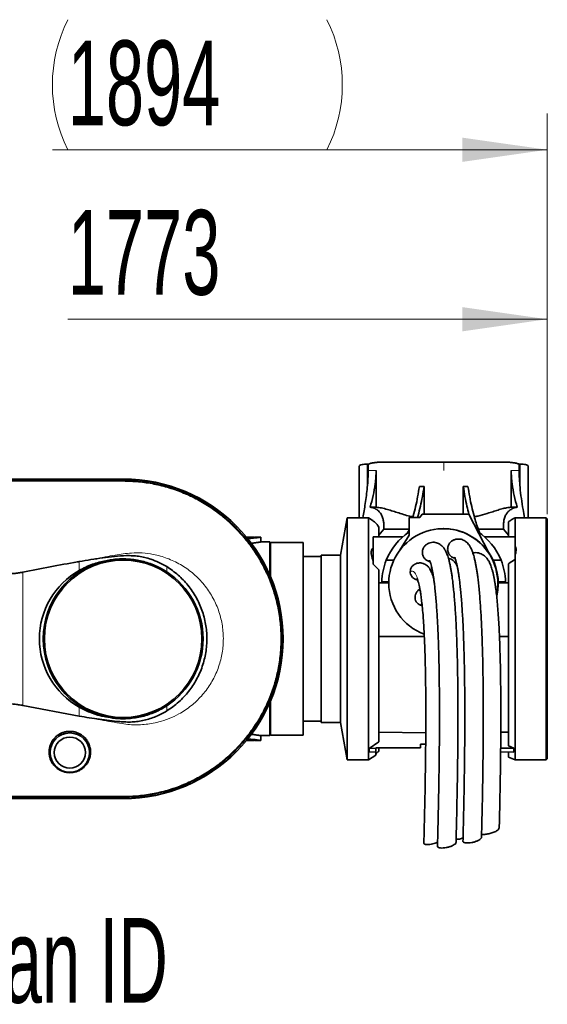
# Model space of a CAD drawing. Header units: millimetres. Extents: x 0 to 11920, y 0 to 8400.
# Tile 25 of 56: x 4147 to 4582, y 5205 to 6018. Entities that reach past the tile are written whole.
import ezdxf

# ---------------------------------------------------------------- set-up
doc = ezdxf.new("R2010")
doc.units = ezdxf.units.MM
doc.header["$LTSCALE"] = 20
doc.styles.add('SLDTEXTSTYLE0', font='TXT', dxfattribs={"width": 0.605})
doc.dimstyles.new('SLDDIMSTYLE4', dxfattribs={"dimtxt": 70, "dimasz": 70, "dimexe": 0, "dimexo": 0.0625, "dimgap": 17.5, "dimtad": 1, "dimdec": 0, "dimrnd": 1e-09, "dimzin": 12, "dimdsep": 46, "dimtxsty": 'SLDTEXTSTYLE0', "dimsah": 1, "dimcen": 0.09, "dimse1": 1, "dimsd1": 1, "dimadec": 0, "dimazin": 3, "dimtfac": 1, "dimtofl": 0, "dimtmove": 0, "dimatfit": 3, "dimfxl": 1, "dimfrac": 2, "dimtolj": 1, "dimtzin": 12, "dimarcsym": 0})

# ---------------------------------------------------------------- blocks, each defined once
blk = doc.blocks.new('_D_14')
at = {"color": 7, "linetype": 'Continuous', "lineweight": 0}
for p, q in [((4581.91, 5609.84), (4581.91, 5800.8)), ((4581.91, 5770.8), (4186.2, 5770.8))]:
    blk.add_line(p, q, dxfattribs=at)
at = {"color": 7, "linetype": 'Continuous', "lineweight": 18}
blk.add_solid([(4581.91, 5770.8), (4511.91, 5780.8), (4511.91, 5760.8)], dxfattribs=at)
at = {"color": 7, "linetype": 'Continuous', "lineweight": 18, "insert": (4186.2, 5861.03), "char_height": 70, "attachment_point": 1, "style": 'SLDTEXTSTYLE0'}
blk.add_mtext('1773', dxfattribs=at)
blk = doc.blocks.new('_D_15')
at = {"color": 7, "linetype": 'Continuous', "lineweight": 0}
for p, q in [((4581.91, 5609.84), (4581.91, 5940.8)), ((4581.91, 5910.8), (4173.52, 5910.8))]:
    blk.add_line(p, q, dxfattribs=at)
at = {"color": 7, "linetype": 'Continuous', "lineweight": 18}
for centre, start, end in [((4293.63, 5964.51), 153.43495, 206.56505), ((4292.66, 5964.51), 333.43495, 26.56505)]:
    blk.add_arc(centre, 120.11, start, end, dxfattribs=at)
blk.add_solid([(4581.91, 5910.8), (4511.91, 5920.8), (4511.91, 5900.8)], dxfattribs=at)
at = {"color": 7, "linetype": 'Continuous', "lineweight": 18, "insert": (4186.2, 6001.03), "char_height": 70, "attachment_point": 1, "style": 'SLDTEXTSTYLE0'}
blk.add_mtext('1894', dxfattribs=at)

msp = doc.modelspace()

# ---------------------------------------------------------------- linework, layer by layer
at = {"color": 7, "linetype": 'Continuous', "lineweight": 35}
for p, q in [((4447.63, 5652.84), (4496.41, 5652.84)), ((4496.41, 5652.84), (4545.2, 5652.84)), ((4426.66, 5649.53), (4426.66, 5606.84)), ((4434.09, 5651.07), (4433.41, 5651.07)), ((4434.09, 5645.84), (4434.09, 5651.07)), ((4440.67, 5615.54), (4440.67, 5645.84)), ((4552.16, 5645.84), (4552.16, 5615.54)), ((4558.74, 5645.84), (4558.74, 5651.07)), ((4558.74, 5651.07), (4559.41, 5651.07)), ((4566.16, 5606.84), (4566.16, 5649.54)), ((4231.91, 5638.84), (4129.91, 5638.84)), ((4129.91, 5638.69), (4231.91, 5638.69)), ((4231.9, 5637.48), (4231.91, 5637.48)), ((4476.38, 5632.73), (4480.24, 5632.71)), ((4480.24, 5632.71), (4480.24, 5609.82)), ((4516.45, 5632.73), (4512.59, 5632.71)), ((4512.59, 5609.82), (4512.59, 5632.71)), ((4435.83, 5615.54), (4440.67, 5615.54)), ((4557, 5615.54), (4552.16, 5615.54)), ((4416.68, 5606.84), (4411.21, 5575.84)), ((4434.37, 5606.84), (4416.68, 5606.84)), ((4416.68, 5506.84), (4416.68, 5606.84)), ((4436.51, 5605.47), (4434.37, 5606.84)), ((4434.37, 5406.84), (4434.37, 5606.84)), ((4467.85, 5592.38), (4467.85, 5606.92)), ((4467.85, 5606.92), (4476.76, 5606.92)), ((4476.76, 5606.92), (4478.53, 5609.82)), ((4478.53, 5609.82), (4517.2, 5609.82)), ((4517.2, 5609.82), (4533.69, 5577.95)), ((4555.52, 5606.84), (4555.52, 5590.94)), ((4555.52, 5606.84), (4555.8, 5606.83)), ((4580.91, 5606.84), (4555.8, 5606.84)), ((4581.91, 5605.84), (4580.91, 5606.84)), ((4580.91, 5406.84), (4580.91, 5606.84)), ((4581.91, 5605.84), (4581.91, 5407.84)), ((4442.91, 5590.94), (4442.91, 5599.04)), ((4442.91, 5592.51), (4447.13, 5597.32)), ((4467.85, 5597.32), (4447.13, 5597.32)), ((4496.21, 5597.82), (4496.09, 5597.82)), ((4524.98, 5597.32), (4545.7, 5597.32)), ((4545.7, 5597.32), (4549.91, 5592.51)), ((4549.91, 5590.94), (4549.91, 5603.38)), ((4333.74, 5590.84), (4339.91, 5590.84)), ((4334.17, 5590.21), (4335.91, 5590.3)), ((4335.91, 5589.68), (4334.62, 5589.61)), ((4339.91, 5590.67), (4339.91, 5590.84)), ((4345.41, 5590.84), (4341.36, 5590.84)), ((4345.41, 5586.84), (4345.41, 5590.84)), ((4438.35, 5568.46), (4438.35, 5590.94)), ((4462.5, 5590.94), (4438.35, 5590.94)), ((4460.36, 5580.16), (4467.85, 5592.38)), ((4555.52, 5590.94), (4530.33, 5590.94)), ((4555.52, 5572.42), (4555.52, 5590.94)), ((4352.91, 5586.84), (4345.4, 5586.84)), ((4352.91, 5586.84), (4352.91, 5559.6)), ((4353.41, 5586.34), (4352.91, 5585.84)), ((4380.41, 5586.34), (4353.41, 5586.34)), ((4353.41, 5586.34), (4353.41, 5558.44)), ((4380.41, 5586.34), (4380.41, 5427.34)), ((4395.21, 5574.84), (4380.41, 5574.84)), ((4411.21, 5575.84), (4395.21, 5575.84)), ((4395.21, 5506.84), (4395.21, 5575.84)), ((4411.21, 5506.84), (4411.21, 5575.84)), ((4449.09, 5571.84), (4455.32, 5571.84)), ((4533.69, 5577.95), (4533.54, 5577.95)), ((4537.23, 5571.84), (4543.74, 5571.84)), ((4555.52, 5572.42), (4555.52, 5406.84)), ((4438.35, 5568.46), (4442.91, 5563.71)), ((4442.91, 5421.87), (4442.91, 5563.71)), ((4549.91, 5418.39), (4549.91, 5568.8)), ((4451.11, 5553.11), (4442.91, 5553.11)), ((4451.12, 5553.84), (4445.42, 5553.84)), ((4476.83, 5547.64), (4476, 5547.13)), ((4547.41, 5553.84), (4541.43, 5553.84)), ((4549.91, 5553.11), (4541.44, 5553.11)), ((4395.21, 5437.84), (4395.21, 5506.84)), ((4411.21, 5437.84), (4411.21, 5506.84)), ((4416.68, 5406.84), (4416.68, 5506.84)), ((4442.91, 5508.84), (4480.45, 5508.84)), ((4542.43, 5508.84), (4549.91, 5508.84)), ((4195.65, 5443), (4149.13, 5451.78)), ((4352.91, 5454.09), (4352.91, 5426.84)), ((4353.41, 5455.25), (4353.41, 5427.34)), ((4380.41, 5438.84), (4395.21, 5438.84)), ((4395.21, 5437.84), (4411.21, 5437.84)), ((4411.21, 5437.84), (4416.68, 5406.84)), ((4345.36, 5426.84), (4352.91, 5426.84)), ((4345.41, 5422.85), (4345.41, 5426.85)), ((4352.91, 5427.84), (4353.41, 5427.34)), ((4353.41, 5427.34), (4380.41, 5427.34)), ((4481.59, 5429.22), (4442.91, 5429.76)), ((4543.56, 5429.67), (4549.91, 5429.76)), ((4339.91, 5422.84), (4333.74, 5422.84)), ((4335.91, 5423.39), (4334.05, 5423.48)), ((4335.91, 5424.01), (4334.55, 5424.08)), ((4339.91, 5422.84), (4339.91, 5423.02)), ((4341.36, 5422.84), (4345.41, 5422.84)), ((4442.91, 5421.87), (4434.98, 5416.34)), ((4440.41, 5416.84), (4464.81, 5416.84)), ((4440.41, 5416.84), (4440.41, 5416.43)), ((4442.91, 5414.17), (4442.91, 5416.84)), ((4464.81, 5416.84), (4477.41, 5417.06)), ((4464.81, 5416.84), (4477.41, 5416.84)), ((4477.41, 5419.84), (4481.55, 5419.84)), ((4477.41, 5417.06), (4477.41, 5419.84)), ((4477.41, 5416.84), (4477.41, 5417.06)), ((4554.36, 5416.4), (4543.44, 5416.58)), ((4549.91, 5418.39), (4554.36, 5416.4)), ((4434.37, 5406.84), (4440.41, 5410.72)), ((4434.98, 5416.34), (4440.41, 5416.43)), ((4434.98, 5416.34), (4434.98, 5413.23)), ((4434.98, 5413.23), (4440.41, 5413.38)), ((4440.41, 5416.43), (4440.41, 5413.38)), ((4440.41, 5413.38), (4440.41, 5410.72)), ((4442.74, 5414.01), (4442.91, 5414.17)), ((4442.74, 5413.44), (4442.74, 5414.01)), ((4554.36, 5413.33), (4543.41, 5413.61)), ((4549.91, 5409.18), (4549.91, 5413.44)), ((4549.91, 5409.18), (4555.52, 5406.84)), ((4554.36, 5416.4), (4554.36, 5413.33)), ((4416.68, 5406.84), (4434.37, 5406.84)), ((4555.52, 5406.84), (4580.91, 5406.84)), ((4580.91, 5406.84), (4581.91, 5407.84)), ((4231.91, 5376.21), (4231.91, 5376.21)), ((4231.91, 5375), (4129.91, 5375)), ((4129.91, 5374.84), (4231.91, 5374.84))]:
    msp.add_line(p, q, dxfattribs=at)
at = {"color": 8, "linetype": 'Continuous', "lineweight": 18}
for p, q in [((4496.41, 5645.84), (4496.41, 5652.84)), ((4433.41, 5631.88), (4433.41, 5651.07)), ((4434.09, 5645.84), (4440.67, 5645.84)), ((4552.16, 5645.84), (4558.74, 5645.84)), ((4559.41, 5631.88), (4559.41, 5651.07)), ((4231.91, 5637.48), (4231.91, 5638.69)), ((4335.91, 5589.68), (4335.91, 5590.3)), ((4195.65, 5563.33), (4195.65, 5570.69)), ((4267.85, 5566.46), (4267.85, 5562.2)), ((4149.13, 5561.9), (4149.13, 5451.78)), ((4195.65, 5443), (4195.65, 5450.35)), ((4267.85, 5451.49), (4267.85, 5447.23)), ((4335.91, 5423.39), (4335.91, 5424.01)), ((4231.91, 5376.77), (4219.26, 5376.77)), ((4231.91, 5376.21), (4231.91, 5375))]:
    msp.add_line(p, q, dxfattribs=at)
at = {"color": 8, "linetype": 'Continuous', "lineweight": 18, "flags": 128}
for points in [[(4129.91, 5636.92), (4155.41, 5636.92), (4180.91, 5636.92), (4197.91, 5636.92), (4214.91, 5636.92), (4231.91, 5636.92)], [(4231.9, 5637.48), (4231.91, 5637.16), (4231.91, 5636.92)], [(4219.26, 5376.77), (4180.91, 5376.77), (4155.41, 5376.77), (4129.91, 5376.77)], [(4231.91, 5376.77), (4231.91, 5376.46), (4231.91, 5376.21)]]:
    msp.add_lwpolyline(points, dxfattribs=at)
at = {"color": 7, "linetype": 'Continuous', "lineweight": 35, "flags": 128}
for points in [[(4129.92, 5637.47), (4149.93, 5637.47), (4169.94, 5637.47), (4189.95, 5637.47), (4210.93, 5637.48), (4221.41, 5637.47), (4231.9, 5637.48)], [(4442.09, 5413.42), (4442.29, 5413.43), (4442.51, 5413.43), (4442.74, 5413.44)], [(4231.91, 5376.21), (4211.9, 5376.21), (4191.89, 5376.21), (4171.88, 5376.21), (4150.9, 5376.21), (4129.92, 5376.21)]]:
    msp.add_lwpolyline(points, dxfattribs=at)
at = {"color": 7, "linetype": 'Continuous', "lineweight": 35}
for centre, radius in [((4231.91, 5506.84), 65), ((4187.91, 5412.84), 16.25), ((4187.91, 5412.84), 12.86)]:
    msp.add_circle(centre, radius, dxfattribs=at)
for centre, radius, start, end in [((4231.91, 5506.84), 132, 270.00002, 89.99998), ((4231.91, 5506.84), 131.84, 270.00003, 89.99997), ((4496.09, 5552.84), 44.98, 347.62821, 180.00173), ((4496.21, 5552.84), 44.98, 33.92426, 90.00003), ((4496.41, 5552.84), 51, 124.067, 158.12718), ((4496.42, 5552.84), 51, 21.87214, 56.26864), ((4231.91, 5506.84), 66, 102.5889, 257.4111), ((4496.41, 5552.84), 51, 158.12683, 178.87701), ((4496.46, 5552.84), 44.98, 346.63229, 34.74252), ((4496.42, 5552.84), 51, 1.12266, 21.87349), ((4227.79, 5506.84), 64.99, 119.63602, 240.36398), ((4231.91, 5506.84), 66, 302.99179, 57.00821), ((4496.09, 5552.84), 44.98, 179.99947, 249.46545)]:
    msp.add_arc(centre, radius, start, end, dxfattribs=at)
for points, knots in [([(4434.09, 5651.07), (4434.84, 5651.33), (4436.43, 5651.87), (4439.06, 5652.35), (4442.01, 5652.68), (4444.9, 5652.82), (4446.81, 5652.84), (4447.63, 5652.84)], [0, 0, 0, 0, 0.173862, 0.366786, 0.583032, 0.820595, 1, 1, 1, 1]), ([(4545.2, 5652.84), (4546.02, 5652.84), (4547.9, 5652.82), (4550.74, 5652.68), (4553.66, 5652.37), (4556.32, 5651.89), (4557.96, 5651.33), (4558.74, 5651.07)], [0, 0, 0, 0, 0.179413, 0.409818, 0.622678, 0.820116, 1, 1, 1, 1]), ([(4433.41, 5651.07), (4432.95, 5651.06), (4431.77, 5651.05), (4429.99, 5650.93), (4428.38, 5650.61), (4427.07, 5650.32), (4426.79, 5649.74), (4426.69, 5649.53)], [0, 0, 0, 0, 0.196695, 0.491473, 0.737693, 0.909248, 1, 1, 1, 1]), ([(4434.09, 5645.84), (4434.06, 5643.52), (4434, 5638.85), (4433.61, 5634.21), (4433.41, 5631.88)], [0, 0, 0, 0, 0.499438, 1, 1, 1, 1]), ([(4435.83, 5615.54), (4436.64, 5618.71), (4438.27, 5625.08), (4439.8, 5633.36), (4440.55, 5640.3), (4440.63, 5643.99), (4440.67, 5645.84)], [0, 0, 0, 0, 0.319741, 0.640379, 0.819803, 1, 1, 1, 1]), ([(4552.16, 5645.84), (4552.2, 5644), (4552.28, 5640.31), (4553.03, 5633.38), (4554.56, 5625.09), (4556.18, 5618.73), (4557, 5615.54)], [0, 0, 0, 0, 0.179398, 0.359621, 0.679078, 1, 1, 1, 1]), ([(4559.41, 5631.88), (4559.22, 5634.2), (4558.83, 5638.85), (4558.77, 5643.51), (4558.74, 5645.84)], [0, 0, 0, 0, 0.499487, 1, 1, 1, 1]), ([(4566.16, 5649.54), (4566.16, 5649.54), (4566.27, 5649.75), (4565.57, 5650.31), (4564.59, 5650.6), (4562.91, 5650.91), (4561.17, 5651.04), (4559.95, 5651.06), (4559.41, 5651.07)], [0, 0, 0, 0, 0.001226, 0.09588, 0.258604, 0.49212, 0.77765, 1, 1, 1, 1]), ([(4231.91, 5637.48), (4235.29, 5637.4), (4242.04, 5637.26), (4252.1, 5636.04), (4262.08, 5634.08), (4271.91, 5631.34), (4281.59, 5627.81), (4291.13, 5623.44), (4300.48, 5618.21), (4309.49, 5612.14), (4317.97, 5605.32), (4325.92, 5597.77), (4333.29, 5589.48), (4339.91, 5580.62), (4345.71, 5571.29), (4350.71, 5561.54), (4354.93, 5551.28), (4358.24, 5540.72), (4360.63, 5529.99), (4362.12, 5519.13), (4362.7, 5508.05), (4362.33, 5496.99), (4361.04, 5486.08), (4358.87, 5475.44), (4355.82, 5465), (4351.88, 5454.77), (4347.04, 5444.79), (4341.38, 5435.28), (4334.98, 5426.34), (4327.88, 5417.99), (4320.01, 5410.17), (4311.52, 5403.07), (4302.52, 5396.76), (4293.06, 5391.23), (4283.05, 5386.46), (4272.88, 5382.65), (4262.71, 5379.75), (4252.63, 5377.74), (4242.34, 5376.45), (4235.41, 5376.29), (4231.91, 5376.21)], [0, 0, 0, 0, 0.024667, 0.049338, 0.073999, 0.098963, 0.123929, 0.149207, 0.175608, 0.202193, 0.228559, 0.255107, 0.282233, 0.309557, 0.335925, 0.362476, 0.389604, 0.416932, 0.443304, 0.469858, 0.496991, 0.524323, 0.550693, 0.577247, 0.603617, 0.630171, 0.657302, 0.684632, 0.711005, 0.737561, 0.764694, 0.792027, 0.818398, 0.844952, 0.872083, 0.899414, 0.924248, 0.949353, 0.974457, 1, 1, 1, 1]), ([(4433.41, 5631.88), (4432.88, 5627.41), (4431.89, 5619.03), (4430.4, 5610.72), (4429.7, 5606.84)], [0, 0, 0, 0, 0.533469, 1, 1, 1, 1]), ([(4476.38, 5632.73), (4475.93, 5629.86), (4475.04, 5624.26), (4473.33, 5616.13), (4471.96, 5610.39), (4471.06, 5607.39), (4470.92, 5606.92)], [0, 0, 0, 0, 0.329612, 0.644184, 0.944228, 1, 1, 1, 1]), ([(4480.24, 5632.71), (4479.8, 5629.9), (4478.93, 5624.41), (4477.27, 5616.43), (4475.88, 5610.64), (4474.97, 5607.54), (4474.78, 5606.92)], [0, 0, 0, 0, 0.323302, 0.632146, 0.927012, 1, 1, 1, 1]), ([(4512.59, 5632.71), (4513.04, 5629.9), (4513.91, 5624.42), (4515.46, 5616.78), (4516.69, 5612), (4517.24, 5609.84)], [0, 0, 0, 0, 0.3651735, 0.7140184, 1, 1, 1, 1]), ([(4516.45, 5632.73), (4516.9, 5629.86), (4517.79, 5624.26), (4519.48, 5616.13), (4521.27, 5608.95), (4523.13, 5602.68), (4524.72, 5597.89), (4525.84, 5595.05), (4526.26, 5594)], [0, 0, 0, 0, 0.217265, 0.424618, 0.622395, 0.771333, 0.914812, 1, 1, 1, 1]), ([(4563.12, 5606.84), (4562.73, 5609.09), (4561.82, 5614.37), (4560.42, 5622.69), (4559.75, 5628.82), (4559.41, 5631.88)], [0, 0, 0, 0, 0.2703217, 0.6345, 1, 1, 1, 1]), ([(4447.13, 5597.32), (4447.11, 5598), (4447.08, 5599.54), (4447.03, 5602.05), (4446.65, 5604.88), (4445.85, 5607.82), (4444.34, 5610.7), (4442, 5613.08), (4439.1, 5614.93), (4436.92, 5615.34), (4435.83, 5615.54)], [0, 0, 0, 0, 0.085976, 0.193564, 0.316453, 0.445472, 0.57511, 0.721948, 0.862342, 1, 1, 1, 1]), ([(4440.67, 5615.54), (4442.14, 5615.37), (4445.3, 5615.02), (4449.89, 5613.74), (4454.6, 5612.28), (4459.4, 5610.71), (4464.53, 5609.18), (4468.47, 5608.08), (4470.71, 5607.63), (4471.11, 5607.55)], [0, 0, 0, 0, 0.140672, 0.302305, 0.451978, 0.611064, 0.782762, 0.961447, 1, 1, 1, 1]), ([(4521.71, 5607.59), (4522.69, 5607.79), (4526.31, 5608.54), (4531.37, 5610.08), (4536.88, 5611.83), (4541.21, 5613.22), (4545.31, 5614.4), (4548.95, 5615.25), (4551.22, 5615.45), (4552.16, 5615.54)], [0, 0, 0, 0, 0.094757, 0.3516, 0.502614, 0.645807, 0.78352, 0.909681, 1, 1, 1, 1]), ([(4557, 5615.54), (4555.91, 5615.34), (4553.91, 5614.97), (4551.3, 5613.39), (4549.16, 5611.43), (4547.35, 5608.84), (4546.26, 5605.71), (4545.79, 5602.46), (4545.75, 5599.67), (4545.72, 5598), (4545.7, 5597.32)], [0, 0, 0, 0, 0.137544, 0.254749, 0.377493, 0.502074, 0.649006, 0.790388, 0.914092, 1, 1, 1, 1]), ([(4442.91, 5599.04), (4442.55, 5599.63), (4441.77, 5600.89), (4440.2, 5602.58), (4438.44, 5604.16), (4437.14, 5605.04), (4436.51, 5605.47)], [0, 0, 0, 0, 0.2268947, 0.4856236, 0.7515196, 1, 1, 1, 1]), ([(4555.52, 5606.84), (4554.52, 5606.37), (4552.52, 5605.43), (4550.78, 5604.06), (4549.91, 5603.38)], [0, 0, 0, 0, 0.499746, 1, 1, 1, 1]), ([(4467.85, 5597.32), (4467.84, 5597.27), (4467.48, 5596.22), (4467.06, 5595.19), (4466.66, 5594.21)], [0, 0, 0, 0, 0.0455522, 1, 1, 1, 1]), ([(4335.91, 5590.3), (4336.97, 5590.39), (4338.75, 5590.53), (4339.72, 5590.63), (4341.66, 5590.87), (4341.38, 5590.84), (4341.36, 5590.84)], [0, 0, 0, 0, 0.512732, 0.856507, 0.991003, 1, 1, 1, 1]), ([(4345.4, 5590.84), (4345.34, 5590.83), (4345.1, 5590.79), (4344.52, 5590.69), (4343.56, 5590.53), (4342.22, 5590.33), (4340.49, 5590.1), (4338.34, 5589.86), (4336.76, 5589.74), (4335.91, 5589.68)], [0, 0, 0, 0, 0.017202, 0.078276, 0.182951, 0.323488, 0.50294, 0.732497, 1, 1, 1, 1]), ([(4499.68, 5580.79), (4499.75, 5581.7), (4499.88, 5583.53), (4501.22, 5585.95), (4502.78, 5587.58), (4503.97, 5588.03), (4504.32, 5588.16)], [0, 0, 0, 0, 0.294059, 0.588123, 0.881152, 1, 1, 1, 1]), ([(4527.64, 5342.89), (4527.75, 5347.16), (4527.95, 5355.36), (4528.2, 5367.2), (4528.42, 5378.11), (4528.59, 5388.15), (4528.73, 5397.37), (4528.84, 5405.83), (4528.93, 5413.54), (4528.99, 5421.06), (4529.04, 5428.28), (4529.07, 5435.23), (4529.08, 5441.62), (4529.08, 5447.83), (4529.06, 5456.01), (4528.99, 5466.18), (4528.84, 5478.32), (4528.63, 5489.41), (4528.37, 5499.34), (4528.08, 5508.06), (4527.73, 5516.55), (4527.35, 5524.32), (4526.93, 5531.37), (4526.49, 5537.71), (4526.01, 5543.83), (4525.47, 5549.55), (4524.92, 5554.67), (4524.37, 5559.03), (4523.85, 5562.65), (4523.34, 5565.81), (4522.79, 5568.81), (4522.19, 5571.69), (4521.53, 5574.35), (4520.89, 5576.62), (4520.25, 5578.53), (4519.64, 5580.1), (4519.01, 5581.5), (4518.37, 5582.73), (4517.69, 5583.86), (4516.92, 5584.94), (4515.89, 5586.12), (4514.64, 5587.22), (4513.19, 5588.14), (4511.62, 5588.83), (4509.76, 5589.26), (4507.63, 5589.28), (4505.74, 5588.94), (4504.67, 5588.39), (4504.3, 5588.2)], [0, 0, 0, 0, 0.04969, 0.095546, 0.137818, 0.176732, 0.212484, 0.245244, 0.275145, 0.302311, 0.332756, 0.359259, 0.383147, 0.407221, 0.431569, 0.478316, 0.525693, 0.572858, 0.607501, 0.641379, 0.674324, 0.706537, 0.731871, 0.756596, 0.78049, 0.803334, 0.823542, 0.840429, 0.85445, 0.866096, 0.877716, 0.889954, 0.900331, 0.90967, 0.917372, 0.923747, 0.929365, 0.935221, 0.939833, 0.944689, 0.950635, 0.958103, 0.963961, 0.970554, 0.977922, 0.98611, 0.99515, 1, 1, 1, 1]), ([(4337.52, 5585.75), (4337.73, 5585.77), (4338.62, 5585.84), (4340.09, 5586.01), (4341.85, 5586.25), (4343.22, 5586.46), (4344.46, 5586.67), (4344.82, 5586.73), (4345.5, 5586.86), (4345.4, 5586.84), (4345.4, 5586.84)], [0, 0, 0, 0, 0.081701, 0.333619, 0.558496, 0.739897, 0.879414, 0.964429, 0.997913, 1, 1, 1, 1]), ([(4438.35, 5581.9), (4438.24, 5581.84), (4437.73, 5581.57), (4437.1, 5580.77), (4436.74, 5579.54), (4436.61, 5577.94), (4436.82, 5575.88), (4437.41, 5573.25), (4438.01, 5571.44), (4438.35, 5570.43)], [0, 0, 0, 0, 0.030368, 0.139965, 0.235807, 0.341786, 0.531733, 0.74133, 1, 1, 1, 1]), ([(4478.83, 5578.02), (4478.9, 5578.94), (4479.03, 5580.77), (4480.38, 5583.17), (4481.8, 5584.72), (4482.85, 5585.13), (4483.05, 5585.21)], [0, 0, 0, 0, 0.309174, 0.618391, 0.925935, 1, 1, 1, 1]), ([(4506.62, 5338.71), (4506.72, 5342.58), (4506.9, 5350.05), (4507.15, 5360.86), (4507.36, 5370.91), (4507.54, 5380.25), (4507.7, 5389.68), (4507.85, 5399.12), (4507.96, 5408.44), (4508.05, 5416.95), (4508.11, 5424.64), (4508.15, 5431.62), (4508.17, 5438.04), (4508.17, 5444.27), (4508.16, 5452.48), (4508.11, 5462.71), (4507.98, 5474.92), (4507.78, 5486.1), (4507.54, 5496.12), (4507.26, 5504.91), (4506.93, 5513.51), (4506.55, 5521.38), (4506.14, 5528.54), (4505.71, 5534.97), (4505.22, 5541.18), (4504.69, 5546.97), (4504.14, 5552.12), (4503.6, 5556.47), (4503.09, 5560.09), (4502.57, 5563.28), (4502.02, 5566.34), (4501.4, 5569.28), (4500.73, 5571.97), (4500.08, 5574.22), (4499.44, 5576.1), (4498.82, 5577.66), (4498.18, 5579.06), (4497.52, 5580.31), (4496.79, 5581.45), (4495.97, 5582.55), (4494.87, 5583.75), (4493.54, 5584.83), (4492.01, 5585.7), (4490.38, 5586.31), (4488.46, 5586.63), (4486.32, 5586.51), (4484.44, 5586.05), (4483.4, 5585.43), (4483.05, 5585.22)], [0, 0, 0, 0, 0.044689, 0.086262, 0.124905, 0.160786, 0.194057, 0.233898, 0.269737, 0.301786, 0.332137, 0.358569, 0.382345, 0.406301, 0.430548, 0.477147, 0.524433, 0.571564, 0.606226, 0.640163, 0.673218, 0.705619, 0.731114, 0.756009, 0.780084, 0.803056, 0.823115, 0.839851, 0.853708, 0.865322, 0.877193, 0.889611, 0.900036, 0.909152, 0.916675, 0.922911, 0.928558, 0.934496, 0.939182, 0.944163, 0.95032, 0.957954, 0.963897, 0.970555, 0.977966, 0.986173, 0.995206, 1, 1, 1, 1]), ([(4505.71, 5573.53), (4505.35, 5573.58), (4504.16, 5573.74), (4502.4, 5574.89), (4500.72, 5576.79), (4499.85, 5578.88), (4499.73, 5580.26), (4499.68, 5580.79)], [0, 0, 0, 0, 0.106759, 0.350089, 0.594718, 0.844913, 1, 1, 1, 1]), ([(4555.52, 5576.53), (4555.52, 5576.53), (4555.77, 5577.27), (4556.14, 5578.77), (4556.25, 5581.15), (4555.77, 5582.66), (4555.52, 5583.45)], [0, 0, 0, 0, 0.002252, 0.331059, 0.652373, 1, 1, 1, 1]), ([(4195.65, 5570.69), (4202.11, 5571.73), (4211.81, 5573.3), (4224.81, 5574.97), (4233.05, 5575.6), (4239.69, 5575.52), (4244.75, 5575.05), (4249.8, 5574.08), (4255.42, 5572.47), (4261.56, 5570.09), (4265.74, 5567.67), (4267.85, 5566.46)], [0, 0, 0, 0, 0.264286, 0.397125, 0.529888, 0.59762, 0.665332, 0.735088, 0.804865, 0.901731, 1, 1, 1, 1]), ([(4195.65, 5563.33), (4197.44, 5564.29), (4201.02, 5566.21), (4206.54, 5568.4), (4212.05, 5570.14), (4215.7, 5570.88), (4217.53, 5571.26)], [0, 0, 0, 0, 0.260002, 0.522114, 0.76025, 1, 1, 1, 1]), ([(4217.53, 5571.26), (4219.19, 5571.59), (4222.53, 5572.26), (4227.65, 5572.77), (4232.85, 5572.91), (4238.16, 5572.62), (4243.52, 5571.89), (4248.92, 5570.7), (4254.27, 5569.02), (4260.73, 5566.42), (4265.11, 5563.83), (4267.85, 5562.2)], [0, 0, 0, 0, 0.0969166, 0.1944357, 0.2938026, 0.3938164, 0.4979071, 0.6027372, 0.7098665, 0.817793, 1, 1, 1, 1]), ([(4485.1, 5570.69), (4484.66, 5570.75), (4483.4, 5570.92), (4481.56, 5572.09), (4479.88, 5574), (4479, 5576.1), (4478.88, 5577.49), (4478.83, 5578.02)], [0, 0, 0, 0, 0.124817, 0.362499, 0.60199, 0.847142, 1, 1, 1, 1]), ([(4484.67, 5571.76), (4484.67, 5571.76), (4484.57, 5571.71), (4485.11, 5571.17), (4485.14, 5570.36), (4485.81, 5568.77), (4486.31, 5566.7), (4486.89, 5564.22), (4487.4, 5561.53), (4487.87, 5558.79), (4488.32, 5555.76), (4488.79, 5552.21), (4489.29, 5547.88), (4489.8, 5542.73), (4490.29, 5536.92), (4490.75, 5530.69), (4491.14, 5524.25), (4491.52, 5517.08), (4491.86, 5509.21), (4492.17, 5500.62), (4492.42, 5491.85), (4492.63, 5481.87), (4492.8, 5470.76), (4492.91, 5458.64), (4492.94, 5448.36), (4492.94, 5439.97), (4492.92, 5433.4), (4492.89, 5426.55), (4492.83, 5419.01), (4492.75, 5410.38), (4492.64, 5401.36), (4492.51, 5392.05), (4492.35, 5382.57), (4492.15, 5372.2), (4491.92, 5360.88), (4491.63, 5348.55), (4491.41, 5339.98), (4491.29, 5335.51)], [0, 0, 0, 0, 0.000071, 0.001344, 0.005949, 0.012633, 0.021734, 0.033363, 0.044753, 0.056399, 0.068588, 0.083509, 0.101764, 0.12381, 0.149069, 0.175532, 0.202884, 0.230876, 0.266411, 0.302623, 0.339733, 0.37758, 0.428969, 0.480448, 0.531141, 0.559094, 0.586685, 0.61435, 0.645847, 0.682194, 0.723677, 0.760084, 0.800036, 0.843741, 0.891445, 0.943427, 1, 1, 1, 1]), ([(4507.67, 5566.41), (4507.63, 5566.52), (4507.36, 5567.2), (4506.8, 5568.3), (4505.92, 5569.75), (4504.83, 5571.06), (4503.43, 5572.22), (4501.89, 5573.05), (4500.79, 5573.27), (4500.31, 5573.36)], [0, 0, 0, 0, 0.032689, 0.205285, 0.349213, 0.512264, 0.684416, 0.862533, 1, 1, 1, 1]), ([(4505.36, 5574.4), (4505.36, 5574.39), (4505.34, 5574.27), (4505.7, 5573.83), (4505.95, 5572.84), (4506.53, 5571.27), (4507.07, 5569.15), (4507.63, 5566.68), (4508.14, 5564.02), (4508.6, 5561.32), (4509.06, 5558.33), (4509.53, 5554.79), (4510.03, 5550.48), (4510.55, 5545.38), (4511.05, 5539.66), (4511.51, 5533.54), (4511.91, 5527.19), (4512.3, 5520.13), (4512.66, 5512.37), (4512.97, 5503.88), (4513.24, 5495.19), (4513.47, 5485.29), (4513.66, 5474.25), (4513.79, 5462.19), (4513.84, 5451.95), (4513.85, 5443.59), (4513.84, 5437.04), (4513.81, 5430.21), (4513.77, 5422.71), (4513.7, 5414.11), (4513.6, 5405.14), (4513.47, 5395.88), (4513.33, 5386.45), (4513.14, 5376.14), (4512.92, 5364.89), (4512.64, 5352.63), (4512.43, 5344.12), (4512.32, 5339.69)], [0, 0, 0, 0, 0.000137, 0.001603, 0.006479, 0.013404, 0.022738, 0.034424, 0.045701, 0.057157, 0.069337, 0.084318, 0.102598, 0.124646, 0.14965, 0.175826, 0.202915, 0.230668, 0.265943, 0.301982, 0.338985, 0.376776, 0.428164, 0.479713, 0.53054, 0.558596, 0.586307, 0.614057, 0.645596, 0.682007, 0.723564, 0.760028, 0.800029, 0.843767, 0.891485, 0.943459, 1, 1, 1, 1]), ([(4542.29, 5350.65), (4542.41, 5355.74), (4542.64, 5365.58), (4542.92, 5379.89), (4543.15, 5393.28), (4543.33, 5405.82), (4543.46, 5417.55), (4543.54, 5429.16), (4543.58, 5440.6), (4543.57, 5451.8), (4543.52, 5462.08), (4543.42, 5471.48), (4543.27, 5480.67), (4543.08, 5489.57), (4542.84, 5498.1), (4542.57, 5505.6), (4542.26, 5512.96), (4541.87, 5520.38), (4541.38, 5528.02), (4540.82, 5535.19), (4540.2, 5541.73), (4539.54, 5547.41), (4538.92, 5551.8), (4538.38, 5555.12), (4537.87, 5557.84), (4537.3, 5560.57), (4536.66, 5563.13), (4535.99, 5565.39), (4535.34, 5567.29), (4534.63, 5569.01), (4533.77, 5570.79), (4532.74, 5572.49), (4531.44, 5574.08), (4530, 5575.44), (4528.27, 5576.62), (4526.26, 5577.52), (4524.04, 5578.01), (4522.07, 5578.09), (4520.91, 5577.8), (4520.51, 5577.7)], [0, 0, 0, 0, 0.064332, 0.124574, 0.180976, 0.233773, 0.283167, 0.329324, 0.380662, 0.427829, 0.471079, 0.510647, 0.546761, 0.587348, 0.623222, 0.654738, 0.682282, 0.716369, 0.748732, 0.779113, 0.80727, 0.831897, 0.85141, 0.863259, 0.874552, 0.886399, 0.898499, 0.907881, 0.916285, 0.923864, 0.931367, 0.941238, 0.948927, 0.957333, 0.966175, 0.975387, 0.984931, 0.994817, 1, 1, 1, 1]), ([(4549.91, 5568.8), (4550.32, 5569.07), (4552.18, 5570.29), (4554.06, 5571.48), (4555.52, 5572.42)], [0, 0, 0, 0, 0.220328, 1, 1, 1, 1]), ([(4149.13, 5561.9), (4164.14, 5564.81), (4179.64, 5567.81), (4195.17, 5570.6), (4195.65, 5570.69)], [0, 0, 0, 0, 0.969243, 1, 1, 1, 1]), ([(4267.85, 5566.46), (4269.49, 5565.39), (4272.77, 5563.24), (4277.31, 5559.52), (4281.54, 5555.48), (4285.44, 5551.06), (4288.98, 5546.29), (4292.11, 5541.24), (4294.77, 5535.99), (4296.99, 5530.53), (4298.76, 5524.85), (4300.04, 5519.04), (4300.81, 5513.2), (4301.1, 5507.32), (4300.89, 5501.37), (4300.18, 5495.47), (4298.98, 5489.69), (4297.3, 5484.04), (4295.13, 5478.5), (4292.5, 5473.16), (4289.46, 5468.11), (4286, 5463.33), (4282.13, 5458.82), (4277.79, 5454.58), (4273.05, 5450.65), (4269.59, 5448.37), (4267.85, 5447.23)], [0, 0, 0, 0, 0.041134, 0.082553, 0.123425, 0.164299, 0.206356, 0.248411, 0.28932, 0.33023, 0.372325, 0.414421, 0.455346, 0.496271, 0.538383, 0.580495, 0.62144, 0.662386, 0.704522, 0.746657, 0.787594, 0.828531, 0.870657, 0.912783, 0.956221, 1, 1, 1, 1]), ([(4468.82, 5562.11), (4468.87, 5562.89), (4468.98, 5564.45), (4470.14, 5566.49), (4471.26, 5567.76), (4472.03, 5568.08), (4472.09, 5568.1)], [0, 0, 0, 0, 0.324652, 0.649359, 0.972115, 1, 1, 1, 1]), ([(4488.22, 5556.38), (4487.96, 5557.31), (4487.49, 5558.98), (4486.67, 5561.23), (4485.84, 5563.07), (4485.06, 5564.44), (4484.29, 5565.55), (4483.47, 5566.53), (4482.35, 5567.6), (4480.95, 5568.54), (4479.32, 5569.23), (4477.49, 5569.6), (4475.43, 5569.5), (4473.55, 5569), (4472.51, 5568.32), (4472.11, 5568.06)], [0, 0, 0, 0, 0.121385, 0.218911, 0.300631, 0.375678, 0.417624, 0.471171, 0.536103, 0.612342, 0.681712, 0.758917, 0.84463, 0.939713, 1, 1, 1, 1]), ([(4134.69, 5560.47), (4135.89, 5560.49), (4138.3, 5560.52), (4141.92, 5560.8), (4145.53, 5561.24), (4147.93, 5561.68), (4149.13, 5561.9)], [0, 0, 0, 0, 0.248479, 0.49758, 0.748579, 1, 1, 1, 1]), ([(4474.77, 5555.72), (4474.69, 5555.71), (4473.89, 5555.65), (4472.42, 5556.24), (4470.65, 5557.46), (4469.39, 5559.28), (4468.89, 5560.92), (4468.83, 5561.88), (4468.82, 5562.11)], [0, 0, 0, 0, 0.02703, 0.250463, 0.472687, 0.698025, 0.92944, 1, 1, 1, 1]), ([(4474.37, 5556.71), (4474.38, 5556.69), (4474.39, 5556.59), (4474.52, 5556.39), (4474.79, 5555.69), (4475.31, 5554.31), (4475.87, 5552.23), (4476.47, 5549.64), (4477.06, 5546.53), (4477.68, 5542.59), (4478.31, 5537.7), (4478.94, 5531.72), (4479.46, 5525.62), (4479.87, 5519.73), (4480.18, 5514.47), (4480.49, 5508.34), (4480.79, 5501.46), (4481.04, 5493.93), (4481.24, 5486.73), (4481.4, 5479.08), (4481.53, 5470.91), (4481.62, 5462.13), (4481.67, 5454.83), (4481.69, 5448.73), (4481.69, 5443.5), (4481.68, 5437.49), (4481.66, 5430.64), (4481.61, 5422.9), (4481.53, 5414.69), (4481.43, 5406.05), (4481.31, 5397), (4481.15, 5387.11), (4480.95, 5376.32), (4480.7, 5364.58), (4480.4, 5351.82), (4480.17, 5342.97), (4480.05, 5338.36)], [0, 0, 0, 0, 0.000232, 0.001367, 0.003208, 0.010552, 0.021524, 0.032691, 0.046968, 0.06496, 0.087271, 0.114521, 0.147313, 0.171261, 0.195416, 0.219546, 0.255254, 0.289842, 0.322794, 0.353904, 0.394686, 0.434879, 0.4742, 0.494675, 0.518483, 0.545872, 0.57707, 0.612327, 0.651923, 0.689548, 0.730796, 0.775895, 0.825089, 0.878644, 0.936845, 1, 1, 1, 1]), ([(4486.37, 5561.84), (4486.5, 5562), (4486.69, 5562.21), (4486.95, 5562.31), (4487.02, 5562.34)], [0, 0, 0, 0, 0.7291121, 1, 1, 1, 1]), ([(4478.51, 5534.45), (4478.07, 5534.51), (4476.89, 5534.66), (4475.2, 5535.73), (4473.69, 5537.42), (4472.93, 5539.3), (4472.67, 5541.34), (4472.97, 5543.47), (4474.13, 5545.6), (4475.38, 5546.97), (4476.27, 5547.32), (4476.4, 5547.38)], [0, 0, 0, 0, 0.0777795, 0.2066402, 0.336481, 0.4694246, 0.5522815, 0.6930964, 0.8339325, 0.9740073, 1, 1, 1, 1]), ([(4478.04, 5535.71), (4478.03, 5535.71), (4477.92, 5535.81), (4478.34, 5535.12), (4478.4, 5534.74), (4478.59, 5534.2), (4478.69, 5533.92)], [0, 0, 0, 0, 0.017286, 0.2032, 0.579652, 1, 1, 1, 1]), ([(4149.13, 5451.78), (4147.94, 5452), (4145.57, 5452.44), (4141.98, 5452.88), (4138.34, 5453.16), (4135.91, 5453.2), (4134.69, 5453.22)], [0, 0, 0, 0, 0.248083, 0.497018, 0.74811, 1, 1, 1, 1]), ([(4217.53, 5442.43), (4216.15, 5442.71), (4211.67, 5443.6), (4204.2, 5445.95), (4198.52, 5448.88), (4195.65, 5450.35)], [0, 0, 0, 0, 0.180645, 0.586407, 1, 1, 1, 1]), ([(4267.85, 5451.49), (4266.3, 5450.53), (4263.19, 5448.62), (4258.2, 5446.23), (4252.99, 5444.21), (4247.62, 5442.66), (4242.19, 5441.57), (4236.7, 5440.94), (4231.11, 5440.77), (4224.67, 5441.09), (4220.17, 5441.93), (4217.53, 5442.43)], [0, 0, 0, 0, 0.103981, 0.208679, 0.315651, 0.423401, 0.527355, 0.632015, 0.738932, 0.846612, 1, 1, 1, 1]), ([(4267.85, 5447.23), (4266.42, 5446.38), (4263.55, 5444.69), (4258.96, 5442.58), (4254.18, 5440.83), (4249.26, 5439.49), (4244.3, 5438.58), (4239.27, 5438.07), (4234.18, 5438.07), (4227.96, 5438.5), (4220.67, 5439.27), (4209.52, 5440.7), (4201.2, 5442.08), (4195.65, 5443)], [0, 0, 0, 0, 0.067279, 0.134555, 0.203725, 0.272888, 0.340172, 0.407444, 0.476592, 0.545793, 0.659277, 0.772732, 1, 1, 1, 1]), ([(4204.74, 5410.25), (4204.86, 5411.12), (4205.14, 5413.18), (4204.84, 5416.55), (4203.8, 5419.97), (4202.11, 5423.04), (4200.03, 5425.51), (4197.54, 5427.54), (4194.9, 5429), (4192.08, 5429.96), (4189.32, 5430.41), (4186.55, 5430.41), (4183.93, 5429.99), (4181.41, 5429.18), (4179.08, 5428.01), (4176.94, 5426.49), (4175.03, 5424.65), (4173.4, 5422.49), (4172.11, 5420.03), (4171.21, 5417.33), (4170.76, 5414.41), (4170.83, 5411.36), (4171.47, 5408.27), (4172.71, 5405.26), (4174.53, 5402.52), (4176.87, 5400.13), (4179.51, 5398.33), (4182.41, 5397.05), (4185.22, 5396.37), (4188.02, 5396.17), (4190.58, 5396.38), (4193.04, 5396.96), (4195.33, 5397.86), (4197.47, 5399.08), (4199.48, 5400.64), (4201.27, 5402.53), (4202.83, 5404.8), (4204.07, 5407.38), (4204.52, 5409.29), (4204.74, 5410.25)], [0, 0, 0, 0, 0.024266, 0.05806, 0.093712, 0.12366, 0.15534, 0.183478, 0.213153, 0.239226, 0.266384, 0.290993, 0.316276, 0.340311, 0.36473, 0.389016, 0.413514, 0.438748, 0.464152, 0.490903, 0.517964, 0.54652, 0.575799, 0.60578, 0.637174, 0.667006, 0.698786, 0.726145, 0.755102, 0.779264, 0.804212, 0.826803, 0.849673, 0.872662, 0.895728, 0.920459, 0.945299, 0.972438, 1, 1, 1, 1]), ([(4337.69, 5427.9), (4338.35, 5427.85), (4339.63, 5427.74), (4341.44, 5427.5), (4342.88, 5427.29), (4344.23, 5427.06), (4344.64, 5426.99), (4345.51, 5426.83), (4345.37, 5426.85), (4345.36, 5426.85)], [0, 0, 0, 0, 0.258112, 0.493167, 0.694514, 0.846131, 0.950258, 0.997254, 1, 1, 1, 1]), ([(4345.4, 5422.85), (4345.34, 5422.86), (4345.1, 5422.9), (4344.52, 5423), (4343.56, 5423.16), (4342.22, 5423.36), (4340.49, 5423.59), (4338.34, 5423.83), (4336.76, 5423.95), (4335.91, 5424.01)], [0, 0, 0, 0, 0.017202, 0.078275, 0.182951, 0.323488, 0.50294, 0.732497, 1, 1, 1, 1]), ([(4341.36, 5422.85), (4341.21, 5422.87), (4340.51, 5422.96), (4338.93, 5423.14), (4337.26, 5423.29), (4336.15, 5423.37), (4335.91, 5423.39)], [0, 0, 0, 0, 0.081255, 0.38567, 0.872714, 1, 1, 1, 1]), ([(4440.41, 5411.47), (4440.47, 5411.6), (4440.71, 5412.14), (4441.37, 5412.73), (4441.89, 5413.23), (4442.09, 5413.42)], [0, 0, 0, 0, 0.16159, 0.678263, 1, 1, 1, 1]), ([(4542.21, 5350.65), (4542.12, 5350.27), (4541.94, 5349.55), (4541.01, 5348.79), (4539.96, 5348.05), (4538.6, 5347.36), (4536.55, 5346.52), (4533.83, 5345.73), (4531.05, 5345.27), (4529, 5345.12), (4528.07, 5345.18), (4527.7, 5345.2)], [0, 0, 0, 0, 0.069037, 0.132784, 0.213585, 0.308499, 0.412206, 0.621478, 0.82924, 0.930975, 1, 1, 1, 1]), ([(4491.38, 5339.03), (4491.04, 5338.82), (4490.08, 5338.26), (4488.31, 5337.66), (4486.2, 5337.12), (4484.13, 5336.84), (4482.31, 5336.84), (4480.97, 5337.07), (4480.15, 5337.55), (4480.05, 5337.92), (4480.03, 5337.99)], [0, 0, 0, 0, 0.099663, 0.27424, 0.459826, 0.637806, 0.790769, 0.9058, 0.980837, 1, 1, 1, 1]), ([(4506.61, 5338.87), (4506.54, 5338.54), (4506.37, 5337.7), (4505.03, 5336.75), (4503.29, 5335.78), (4501.01, 5334.96), (4498.54, 5334.35), (4496.11, 5334.01), (4494, 5334.01), (4492.37, 5334.28), (4491.51, 5334.83), (4491.27, 5335.33), (4491.33, 5335.47), (4491.36, 5335.52)], [0, 0, 0, 0, 0.056108, 0.142888, 0.261609, 0.402879, 0.55306, 0.697084, 0.820868, 0.913946, 0.974672, 0.99018, 1, 1, 1, 1]), ([(4512.39, 5342.33), (4511.98, 5342.17), (4511.06, 5341.8), (4509.58, 5341.46), (4508.08, 5341.23), (4507.12, 5341.27), (4506.68, 5341.28)], [0, 0, 0, 0, 0.225303, 0.506534, 0.776227, 1, 1, 1, 1]), ([(4527.63, 5343.04), (4527.57, 5342.71), (4527.39, 5341.87), (4526.06, 5340.92), (4524.32, 5339.96), (4522.04, 5339.13), (4519.57, 5338.52), (4517.14, 5338.19), (4515.03, 5338.18), (4513.4, 5338.45), (4512.54, 5339.01), (4512.3, 5339.5), (4512.36, 5339.65), (4512.38, 5339.7)], [0, 0, 0, 0, 0.056108, 0.142899, 0.261624, 0.4029, 0.553087, 0.697116, 0.820905, 0.913987, 0.974716, 0.990224, 1, 1, 1, 1])]:
    msp.add_open_spline(points, degree=3, knots=knots, dxfattribs=at)
at = {"color": 8, "linetype": 'Continuous', "lineweight": 18}
for points, knots in [([(4231.91, 5636.92), (4236.18, 5636.8), (4244.7, 5636.57), (4257.35, 5634.61), (4269.76, 5631.51), (4281.81, 5627.19), (4293.35, 5621.73), (4304.31, 5615.16), (4314.59, 5607.54), (4324.05, 5598.95), (4332.63, 5589.49), (4340.24, 5579.22), (4346.82, 5568.26), (4352.27, 5556.72), (4356.58, 5544.68), (4359.69, 5532.28), (4361.57, 5519.64), (4362.2, 5506.89), (4361.58, 5494.11), (4359.7, 5481.47), (4356.61, 5469.08), (4352.31, 5457.05), (4346.85, 5445.49), (4340.28, 5434.53), (4332.68, 5424.26), (4324.1, 5414.78), (4314.63, 5406.19), (4304.39, 5398.58), (4293.43, 5392), (4281.87, 5386.52), (4269.85, 5382.2), (4257.46, 5379.11), (4244.77, 5377.14), (4236.2, 5376.89), (4231.91, 5376.77)], [0, 0, 0, 0, 0.031344, 0.062506, 0.093791, 0.125173, 0.156305, 0.187473, 0.218886, 0.250079, 0.281184, 0.3125, 0.343825, 0.374935, 0.406122, 0.437535, 0.468702, 0.499816, 0.531174, 0.562458, 0.593558, 0.624776, 0.656179, 0.687323, 0.718452, 0.74984, 0.781085, 0.812183, 0.843436, 0.874819, 0.905945, 0.937093, 0.96852, 1, 1, 1, 1]), ([(4195.65, 5570.69), (4202.83, 5571.96), (4212.7, 5573.7), (4224.8, 5575.92), (4232, 5577.07), (4239.5, 5577.88), (4247.79, 5577.93), (4255.78, 5576.89), (4262.63, 5575.26), (4268.34, 5573.38), (4273.87, 5571.04), (4279.24, 5568.22), (4284.35, 5564.95), (4289.15, 5561.28), (4293.62, 5557.21), (4297.78, 5552.72), (4301.53, 5547.92), (4304.81, 5542.85), (4307.64, 5537.58), (4310.04, 5532.02), (4311.94, 5526.3), (4313.34, 5520.49), (4314.24, 5514.63), (4314.65, 5508.66), (4314.55, 5502.68), (4313.95, 5496.76), (4312.86, 5490.95), (4311.28, 5485.19), (4309.21, 5479.6), (4306.69, 5474.22), (4303.75, 5469.09), (4300.37, 5464.19), (4296.57, 5459.58), (4292.41, 5455.31), (4287.93, 5451.41), (4283.09, 5447.87), (4277.11, 5444.23), (4269.86, 5440.78), (4262.22, 5438.26), (4255.32, 5436.77), (4249.34, 5435.99), (4243.3, 5435.71), (4237.19, 5435.93), (4227.18, 5437.31), (4213.36, 5439.88), (4201.56, 5441.96), (4195.65, 5443)], [0, 0, 0, 0, 0.068362, 0.094001, 0.115374, 0.136791, 0.164635, 0.192944, 0.212132, 0.230635, 0.249267, 0.268301, 0.287476, 0.306121, 0.324903, 0.344107, 0.363458, 0.38199, 0.400658, 0.419533, 0.438693, 0.457116, 0.475541, 0.494231, 0.513196, 0.531571, 0.549945, 0.568579, 0.587483, 0.605845, 0.624205, 0.642821, 0.661701, 0.680175, 0.698645, 0.717371, 0.736362, 0.764203, 0.792474, 0.811625, 0.830273, 0.849046, 0.868226, 0.887549, 0.943771, 1, 1, 1, 1]), ([(4480.03, 5337.99), (4480.17, 5343.66), (4480.46, 5354.77), (4480.83, 5371.08), (4481.13, 5386.72), (4481.36, 5401.67), (4481.53, 5415.97), (4481.64, 5429.61), (4481.68, 5443.27), (4481.65, 5456.88), (4481.53, 5470.4), (4481.33, 5482.13), (4481.08, 5492.19), (4480.8, 5500.7), (4480.47, 5508.75), (4480.07, 5516.3), (4479.62, 5523.35), (4479.11, 5529.87), (4478.55, 5535.82), (4477.92, 5541.2), (4477.24, 5545.98), (4476.5, 5550.15), (4475.71, 5553.72), (4474.84, 5556.78), (4473.88, 5559.3), (4472.78, 5561.21), (4471.57, 5562.43), (4470.07, 5562.78), (4469.25, 5562.34), (4468.82, 5562.11)], [0, 0, 0, 0, 0.074424, 0.145796, 0.21417, 0.279597, 0.342119, 0.401768, 0.458585, 0.521367, 0.580472, 0.635976, 0.675268, 0.71255, 0.747791, 0.780916, 0.81184, 0.840454, 0.866652, 0.890348, 0.911479, 0.930021, 0.945977, 0.959397, 0.971812, 0.981227, 0.988156, 0.993777, 1, 1, 1, 1])]:
    msp.add_open_spline(points, degree=3, knots=knots, dxfattribs=at)

# ---------------------------------------------------------------- texts
at = {"color": 7, "linetype": 'Continuous', "lineweight": 0, "insert": (4070.49, 5276.19), "char_height": 70, "attachment_point": 1, "style": 'SLDTEXTSTYLE0'}
msp.add_mtext('Lean ID', dxfattribs=at)

# ---------------------------------------------------------------- dimensions: what is measured, and where the dimension line sits
at = {"color": 7, "linetype": 'Continuous', "lineweight": 18}
dim = msp.add_linear_dim(base=(4581.91, 5910.8), p1=(2809.31, 5559.34), p2=(4581.91, 5605.84), text='(<>)', dimstyle='SLDDIMSTYLE4', dxfattribs=at)
dim.commit()
dim.dimension.update_dxf_attribs({"geometry": '_D_15', "text_midpoint": (4293.14, 5910.8), "dimtype": 160})
dim = msp.add_linear_dim(base=(2809.31, 5770.8), p1=(4581.91, 5605.84), p2=(2809.31, 5559.34), dimstyle='SLDDIMSTYLE4', dxfattribs=at)
dim.commit()
dim.dimension.update_dxf_attribs({"geometry": '_D_14', "text_midpoint": (4293.14, 5770.8), "dimtype": 160})

doc.saveas('drawing.dxf')
